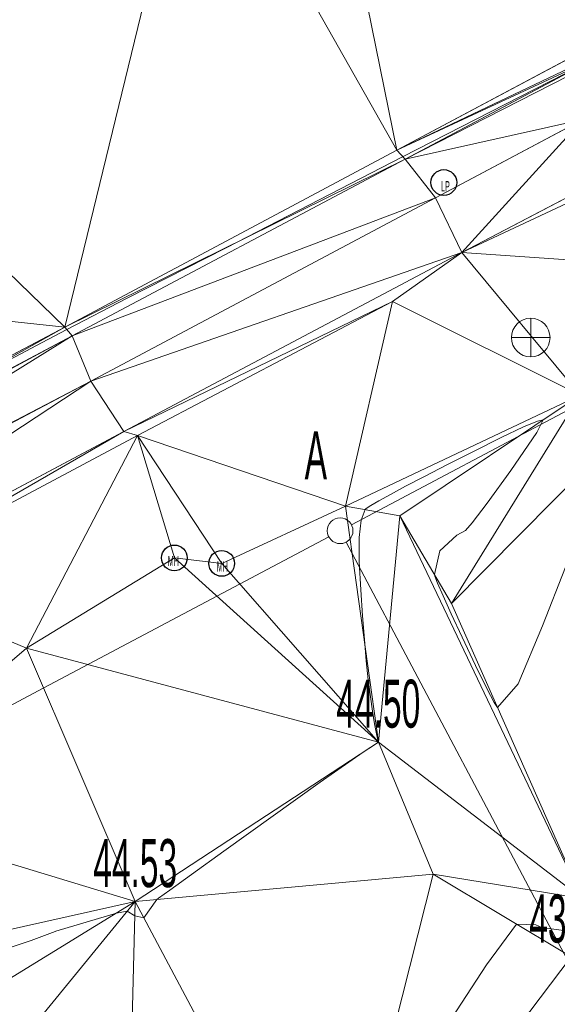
# Model space of a CAD drawing. Extents: x 79270 to 79680, y -3659241 to -3658954.
# Tile 19 of 34: x 79356 to 79371, y -3659064 to -3659036. Entities that reach past the tile are written whole.
import ezdxf
from ezdxf.enums import TextEntityAlignment as Align
from ezdxf.lldxf.tags import DXFTag

# ---------------------------------------------------------------- set-up
doc = ezdxf.new("R2010")
doc.units = 0
for name, color, linetype in [('3dFace', 7, 'Continuous'), ('BENCHMARK', 7, 'Continuous'), ('CODE', 7, 'Continuous'), ('ELEVATION', 7, 'Continuous'), ('ELP', 7, 'Continuous'), ('ERF_LINES', 7, 'Continuous'), ('ET', 7, 'Continuous'), ('GCONTOUR', 7, 'Continuous'), ('MCONTOUR', 7, 'Continuous'), ('MH', 7, 'Continuous'), ('SW', 7, 'Continuous'), ('TK', 7, 'Continuous')]:
    doc.layers.add(name, color=color, linetype=linetype)
doc.styles.add('Arial', font='arial.ttf', dxfattribs={"height": 1})
tags = doc.linetypes.add('SHORTDASH-DOT', pattern=[1.4, 0.75, -0.25, 0.15, -0.25]).pattern_tags.tags
tags[10:11] = [DXFTag(74, 4), DXFTag(75, 0), DXFTag(340, '0'), DXFTag(46, 0.0), DXFTag(50, 0.0), DXFTag(44, 0.0), DXFTag(45, 0.0)]
tags[8:9] = [DXFTag(74, 4), DXFTag(75, 0), DXFTag(340, '0'), DXFTag(46, 0.0), DXFTag(50, 0.0), DXFTag(44, 0.0), DXFTag(45, 0.0)]
tags[6:7] = [DXFTag(74, 4), DXFTag(75, 0), DXFTag(340, '0'), DXFTag(46, 0.0), DXFTag(50, 0.0), DXFTag(44, 0.0), DXFTag(45, 0.0)]
tags[4:5] = [DXFTag(74, 4), DXFTag(75, 0), DXFTag(340, '0'), DXFTag(46, 0.0), DXFTag(50, 0.0), DXFTag(44, 0.0), DXFTag(45, 0.0)]

msp = doc.modelspace()

# ---------------------------------------------------------------- linework, layer by layer
at = {"layer": '3dFace', "color": 142, "linetype": 'Continuous', "lineweight": 0, "transparency": 33554687}
for points in [[(79366.776, -3659039.597, 44.364), (79364.211, -3659026.963, 44.289), (79360.889, -3659029.187, 44.328), (79366.776, -3659039.597, 44.364)], [(79366.776, -3659039.597, 44.364), (79374.65, -3659035.405, 44.285), (79364.211, -3659026.963, 44.289), (79366.776, -3659039.597, 44.364)], [(79348.058, -3659035.99, 44.419), (79360.889, -3659029.187, 44.328), (79347.935, -3659035.727, 44.609), (79348.058, -3659035.99, 44.419)], [(79348.058, -3659035.99, 44.419), (79357.101, -3659044.748, 44.448), (79360.889, -3659029.187, 44.328), (79348.058, -3659035.99, 44.419)], [(79360.889, -3659029.187, 44.328), (79357.101, -3659044.748, 44.448), (79366.776, -3659039.597, 44.364), (79360.889, -3659029.187, 44.328)], [(79366.776, -3659039.597, 44.364), (79373.62, -3659036.34, 44.283), (79374.65, -3659035.405, 44.285), (79366.776, -3659039.597, 44.364)], [(79335.787, -3659042.465, 44.513), (79357.101, -3659044.748, 44.448), (79348.058, -3659035.99, 44.419), (79335.787, -3659042.465, 44.513)], [(79366.776, -3659039.597, 44.364), (79372.705, -3659036.844, 44.5), (79373.62, -3659036.34, 44.283), (79366.776, -3659039.597, 44.364)], [(79367.021, -3659039.852, 44.549), (79372.705, -3659036.844, 44.5), (79366.776, -3659039.597, 44.364), (79367.021, -3659039.852, 44.549)], [(79367.021, -3659039.852, 44.549), (79372.738, -3659036.937, 44.499), (79372.705, -3659036.844, 44.5), (79367.021, -3659039.852, 44.549)], [(79367.021, -3659039.852, 44.549), (79372.202, -3659038.695, 44.535), (79372.738, -3659036.937, 44.499), (79367.021, -3659039.852, 44.549)], [(79368.678, -3659042.576, 44.617), (79378.484, -3659037.442, 44.509), (79372.202, -3659038.695, 44.535), (79368.678, -3659042.576, 44.617)], [(79368.678, -3659042.576, 44.617), (79375.259, -3659039.497, 44.613), (79378.484, -3659037.442, 44.509), (79368.678, -3659042.576, 44.617)], [(79367.909, -3659040.98, 44.577), (79372.202, -3659038.695, 44.535), (79367.021, -3659039.852, 44.549), (79367.909, -3659040.98, 44.577)], [(79368.678, -3659042.576, 44.617), (79372.202, -3659038.695, 44.535), (79367.909, -3659040.98, 44.577), (79368.678, -3659042.576, 44.617)], [(79368.678, -3659042.576, 44.617), (79378.835, -3659043.276, 44.591), (79375.259, -3659039.497, 44.613), (79368.678, -3659042.576, 44.617)], [(79357.101, -3659044.748, 44.448), (79367.021, -3659039.852, 44.549), (79366.776, -3659039.597, 44.364), (79357.101, -3659044.748, 44.448)], [(79357.309, -3659045, 44.636), (79367.021, -3659039.852, 44.549), (79357.101, -3659044.748, 44.448), (79357.309, -3659045, 44.636)], [(79357.309, -3659045, 44.636), (79367.909, -3659040.98, 44.577), (79367.021, -3659039.852, 44.549), (79357.309, -3659045, 44.636)], [(79357.855, -3659046.329, 44.672), (79367.909, -3659040.98, 44.577), (79357.309, -3659045, 44.636), (79357.855, -3659046.329, 44.672)], [(79357.855, -3659046.329, 44.672), (79368.678, -3659042.576, 44.617), (79367.909, -3659040.98, 44.577), (79357.855, -3659046.329, 44.672)], [(79337.268, -3659055.223, 44.484), (79357.101, -3659044.748, 44.448), (79335.787, -3659042.465, 44.513), (79337.268, -3659055.223, 44.484)], [(79358.816, -3659047.793, 44.692), (79368.678, -3659042.576, 44.617), (79357.855, -3659046.329, 44.672), (79358.816, -3659047.793, 44.692)], [(79368.678, -3659042.576, 44.617), (79358.816, -3659047.793, 44.692), (79366.658, -3659044.007, 44.6), (79368.678, -3659042.576, 44.617)], [(79366.658, -3659044.007, 44.6), (79372.125, -3659046.734, 44.598), (79368.678, -3659042.576, 44.617), (79366.658, -3659044.007, 44.6)], [(79368.678, -3659042.576, 44.617), (79372.125, -3659046.734, 44.598), (79378.835, -3659043.276, 44.591), (79368.678, -3659042.576, 44.617)], [(79366.658, -3659044.007, 44.6), (79358.816, -3659047.793, 44.692), (79359.217, -3659047.906, 44.709), (79366.658, -3659044.007, 44.6)], [(79359.217, -3659047.906, 44.709), (79365.286, -3659049.965, 44.713), (79366.658, -3659044.007, 44.6), (79359.217, -3659047.906, 44.709)], [(79366.658, -3659044.007, 44.6), (79365.286, -3659049.965, 44.713), (79372.125, -3659046.734, 44.598), (79366.658, -3659044.007, 44.6)], [(79340.616, -3659053.986, 44.701), (79357.101, -3659044.748, 44.448), (79337.268, -3659055.223, 44.484), (79340.616, -3659053.986, 44.701)], [(79340.616, -3659053.986, 44.701), (79357.309, -3659045, 44.636), (79357.101, -3659044.748, 44.448), (79340.616, -3659053.986, 44.701)], [(79341.16, -3659055.027, 44.747), (79357.309, -3659045, 44.636), (79340.616, -3659053.986, 44.701), (79341.16, -3659055.027, 44.747)], [(79341.16, -3659055.027, 44.747), (79357.855, -3659046.329, 44.672), (79357.309, -3659045, 44.636), (79341.16, -3659055.027, 44.747)], [(79341.097, -3659055.159, 44.73), (79357.855, -3659046.329, 44.672), (79341.16, -3659055.027, 44.747), (79341.097, -3659055.159, 44.73)], [(79341.993, -3659056.754, 44.766), (79357.855, -3659046.329, 44.672), (79341.097, -3659055.159, 44.73), (79341.993, -3659056.754, 44.766)], [(79341.993, -3659056.754, 44.766), (79358.816, -3659047.793, 44.692), (79357.855, -3659046.329, 44.672), (79341.993, -3659056.754, 44.766)], [(79366.87, -3659050.25, 44.118), (79372.125, -3659046.734, 44.598), (79365.286, -3659049.965, 44.713), (79366.87, -3659050.25, 44.118)], [(79372.125, -3659046.734, 44.598), (79366.87, -3659050.25, 44.118), (79368.376, -3659052.805, 44.689), (79372.125, -3659046.734, 44.598)], [(79368.376, -3659052.805, 44.689), (79372.358, -3659048.786, 44.538), (79372.125, -3659046.734, 44.598), (79368.376, -3659052.805, 44.689)], [(79358.816, -3659047.793, 44.692), (79341.993, -3659056.754, 44.766), (79351.286, -3659052.13, 44.747), (79358.816, -3659047.793, 44.692)], [(79358.816, -3659047.793, 44.692), (79351.286, -3659052.13, 44.747), (79359.217, -3659047.906, 44.709), (79358.816, -3659047.793, 44.692)], [(79359.217, -3659047.906, 44.709), (79351.286, -3659052.13, 44.747), (79355.979, -3659054.101, 44.884), (79359.217, -3659047.906, 44.709)], [(79355.979, -3659054.101, 44.884), (79360.293, -3659051.475, 44.734), (79359.217, -3659047.906, 44.709), (79355.979, -3659054.101, 44.884)], [(79359.217, -3659047.906, 44.709), (79360.293, -3659051.475, 44.734), (79361.672, -3659051.635, 44.758), (79359.217, -3659047.906, 44.709)], [(79359.217, -3659047.906, 44.709), (79361.672, -3659051.635, 44.758), (79365.286, -3659049.965, 44.713), (79359.217, -3659047.906, 44.709)], [(79368.376, -3659052.805, 44.689), (79372.189, -3659061.401, 44.153), (79372.358, -3659048.786, 44.538), (79368.376, -3659052.805, 44.689)], [(79361.672, -3659051.635, 44.758), (79366.241, -3659056.842, 44.5), (79365.286, -3659049.965, 44.713), (79361.672, -3659051.635, 44.758)], [(79366.87, -3659050.25, 44.118), (79365.286, -3659049.965, 44.713), (79366.241, -3659056.842, 44.5), (79366.87, -3659050.25, 44.118)], [(79366.241, -3659056.842, 44.5), (79372.189, -3659061.401, 44.153), (79366.87, -3659050.25, 44.118), (79366.241, -3659056.842, 44.5)], [(79368.376, -3659052.805, 44.689), (79366.87, -3659050.25, 44.118), (79372.189, -3659061.401, 44.153), (79368.376, -3659052.805, 44.689)], [(79355.979, -3659054.101, 44.884), (79366.241, -3659056.842, 44.5), (79360.293, -3659051.475, 44.734), (79355.979, -3659054.101, 44.884)], [(79360.293, -3659051.475, 44.734), (79366.241, -3659056.842, 44.5), (79361.672, -3659051.635, 44.758), (79360.293, -3659051.475, 44.734)], [(79355.979, -3659054.101, 44.884), (79351.286, -3659052.13, 44.747), (79350.44, -3659058.848, 44.848), (79355.979, -3659054.101, 44.884)], [(79350.44, -3659058.848, 44.848), (79359.149, -3659061.49, 44.526), (79355.979, -3659054.101, 44.884), (79350.44, -3659058.848, 44.848)], [(79355.979, -3659054.101, 44.884), (79359.149, -3659061.49, 44.526), (79366.241, -3659056.842, 44.5), (79355.979, -3659054.101, 44.884)], [(79366.241, -3659056.842, 44.5), (79359.149, -3659061.49, 44.526), (79367.838, -3659060.694, 44.17), (79366.241, -3659056.842, 44.5)], [(79367.838, -3659060.694, 44.17), (79372.189, -3659061.401, 44.153), (79366.241, -3659056.842, 44.5), (79367.838, -3659060.694, 44.17)], [(79346.196, -3659064.38, 44.673), (79359.149, -3659061.49, 44.526), (79350.44, -3659058.848, 44.848), (79346.196, -3659064.38, 44.673)], [(79367.838, -3659060.694, 44.17), (79359.149, -3659061.49, 44.526), (79364.9, -3659072.3, 43.934), (79367.838, -3659060.694, 44.17)], [(79364.9, -3659072.3, 43.934), (79371.866, -3659063.104, 43.888), (79367.838, -3659060.694, 44.17), (79364.9, -3659072.3, 43.934)], [(79367.838, -3659060.694, 44.17), (79371.866, -3659063.104, 43.888), (79372.189, -3659061.401, 44.153), (79367.838, -3659060.694, 44.17)], [(79359.149, -3659061.49, 44.526), (79346.196, -3659064.38, 44.673), (79348.09, -3659068.282, 44), (79359.149, -3659061.49, 44.526)], [(79348.09, -3659068.282, 44), (79353.917, -3659067.87, 43.941), (79359.149, -3659061.49, 44.526), (79348.09, -3659068.282, 44)], [(79358.848, -3659073.386, 43.778), (79359.149, -3659061.49, 44.526), (79353.917, -3659067.87, 43.941), (79358.848, -3659073.386, 43.778)], [(79359.149, -3659061.49, 44.526), (79358.848, -3659073.386, 43.778), (79364.9, -3659072.3, 43.934), (79359.149, -3659061.49, 44.526)], [(79371.866, -3659063.104, 43.888), (79364.9, -3659072.3, 43.934), (79374.218, -3659076.677, 43.696), (79371.866, -3659063.104, 43.888)]]:
    msp.add_3dface(points, dxfattribs=at)
at = {"layer": 'BENCHMARK', "color": 1, "linetype": 'Continuous', "lineweight": 9, "transparency": 33554687}
for p, q in [((79370.686, -3659045.617, 586.788), (79370.686, -3659044.491, 586.788)), ((79370.123, -3659045.054, 586.788), (79371.249, -3659045.054, 586.788))]:
    msp.add_line(p, q, dxfattribs=at)
msp.add_circle((79370.686, -3659045.054, 588.756), 0.563, dxfattribs=at)
at = {"layer": 'ELP', "color": 1, "linetype": 'Continuous', "lineweight": 30, "transparency": 33554687}
msp.add_circle((79368.151, -3659040.536, 44.507), 0.375, dxfattribs=at)
at = {"layer": 'ERF_LINES', "color": 9, "linetype": 'Continuous', "lineweight": 9, "transparency": 33554687}
for p, q in [((79365.457, -3659050.508), (79372.196, -3659046.94)), ((79364.794, -3659050.859), (79356.487, -3659055.258)), ((79374.777, -3659068.911), (79365.301, -3659051.015)), ((79356.487, -3659055.258), (79347.65, -3659059.938))]:
    msp.add_line(p, q, dxfattribs=at)
msp.add_circle((79365.126, -3659050.684, 44.697), 0.375, dxfattribs=at)
at = {"layer": 'ET', "color": 251, "linetype": 'Continuous', "lineweight": 9, "transparency": 33554687}
for p, q in [((79366.776, -3659039.597, 44.364), (79374.65, -3659035.405, 44.285)), ((79357.101, -3659044.748, 44.448), (79366.776, -3659039.597, 44.364)), ((79337.268, -3659055.223, 44.484), (79357.101, -3659044.748, 44.448))]:
    msp.add_line(p, q, dxfattribs=at)
at = {"layer": 'GCONTOUR', "color": 9, "linetype": 'Continuous', "lineweight": 9, "transparency": 33554687}
for p, q in [((79366.949, -3659039.788, 44.5), (79372.288, -3659037.052, 44.5)), ((79361.801, -3659042.436, 44.5), (79366.949, -3659039.788, 44.5)), ((79358.92, -3659043.909, 44.5), (79361.801, -3659042.436, 44.5)), ((79357.159, -3659044.818, 44.5), (79358.92, -3659043.909, 44.5)), ((79356.438, -3659045.196, 44.5), (79357.137, -3659044.829, 44.5)), ((79357.137, -3659044.829, 44.5), (79357.159, -3659044.818, 44.5)), ((79353.714, -3659046.646, 44.5), (79356.438, -3659045.196, 44.5)), ((79370.885, -3659047.489, 44.5), (79370.475, -3659047.658, 44.5)), ((79370.867, -3659047.818, 44.5), (79371.052, -3659047.452, 44.5)), ((79371.052, -3659047.452, 44.5), (79370.885, -3659047.489, 44.5)), ((79370.475, -3659047.658, 44.5), (79369.824, -3659047.965, 44.5)), ((79370.103, -3659048.927, 44.5), (79370.867, -3659047.818, 44.5)), ((79369.824, -3659047.965, 44.5), (79368.993, -3659048.382, 44.5)), ((79368.993, -3659048.382, 44.5), (79368.237, -3659048.766, 44.5)), ((79368.237, -3659048.766, 44.5), (79367.585, -3659049.102, 44.5)), ((79369.418, -3659049.876, 44.5), (79370.103, -3659048.927, 44.5)), ((79367.585, -3659049.102, 44.5), (79367.038, -3659049.389, 44.5)), ((79366.594, -3659049.626, 44.5), (79366.254, -3659049.814, 44.5)), ((79367.038, -3659049.389, 44.5), (79366.594, -3659049.626, 44.5)), ((79366.254, -3659049.814, 44.5), (79366.018, -3659049.952, 44.5)), ((79368.976, -3659050.457, 44.5), (79369.418, -3659049.876, 44.5)), ((79365.853, -3659050.067, 44.5), (79365.745, -3659050.375, 44.5)), ((79365.884, -3659050.038, 44.5), (79365.853, -3659050.067, 44.5)), ((79366.018, -3659049.952, 44.5), (79365.884, -3659050.038, 44.5)), ((79365.745, -3659050.375, 44.5), (79365.679, -3659050.884, 44.5)), ((79368.783, -3659050.674, 44.5), (79368.976, -3659050.457, 44.5)), ((79368.527, -3659050.817, 44.5), (79368.783, -3659050.674, 44.5)), ((79365.679, -3659050.884, 44.5), (79365.678, -3659051.594, 44.5)), ((79368.036, -3659051.271, 44.5), (79368.527, -3659050.817, 44.5)), ((79367.877, -3659051.959, 44.5), (79368.036, -3659051.271, 44.5)), ((79365.678, -3659051.594, 44.5), (79365.726, -3659052.409, 44.5)), ((79371.697, -3659051.747, 44.5), (79371.029, -3659053.453, 44.5)), ((79367.889, -3659052.006, 44.5), (79367.877, -3659051.959, 44.5)), ((79367.969, -3659052.212, 44.5), (79367.889, -3659052.006, 44.5)), ((79368.127, -3659052.577, 44.5), (79367.969, -3659052.212, 44.5)), ((79365.726, -3659052.409, 44.5), (79365.778, -3659053.162, 44.5)), ((79368.365, -3659053.101, 44.5), (79368.127, -3659052.577, 44.5)), ((79365.778, -3659053.162, 44.5), (79365.833, -3659053.849, 44.5)), ((79368.682, -3659053.783, 44.5), (79368.365, -3659053.101, 44.5)), ((79371.029, -3659053.453, 44.5), (79370.319, -3659055.141, 44.5)), ((79365.833, -3659053.849, 44.5), (79365.89, -3659054.471, 44.5)), ((79369.074, -3659054.609, 44.5), (79368.682, -3659053.783, 44.5)), ((79365.89, -3659054.471, 44.5), (79365.948, -3659055.028, 44.5)), ((79369.405, -3659055.283, 44.5), (79369.074, -3659054.609, 44.5)), ((79365.948, -3659055.028, 44.5), (79366.008, -3659055.52, 44.5)), ((79369.623, -3659055.692, 44.5), (79369.405, -3659055.283, 44.5)), ((79370.319, -3659055.141, 44.5), (79369.721, -3659055.836, 44.5)), ((79366.008, -3659055.52, 44.5), (79366.068, -3659055.946, 44.5)), ((79366.068, -3659055.946, 44.5), (79366.127, -3659056.308, 44.5)), ((79369.721, -3659055.836, 44.5), (79369.623, -3659055.692, 44.5)), ((79366.127, -3659056.308, 44.5), (79366.184, -3659056.604, 44.5)), ((79366.184, -3659056.604, 44.5), (79366.239, -3659056.835, 44.5)), ((79366.241, -3659056.842, 44.5), (79365.795, -3659057.139, 44.5)), ((79366.239, -3659056.835, 44.5), (79366.241, -3659056.842, 44.5)), ((79365.795, -3659057.139, 44.5), (79364.549, -3659058.015, 44.5)), ((79364.549, -3659058.015, 44.5), (79361.735, -3659060.02, 44.5)), ((79361.735, -3659060.02, 44.5), (79360.791, -3659060.697, 44.5)), ((79360.791, -3659060.697, 44.5), (79360.156, -3659061.155, 44.5)), ((79359.83, -3659061.395, 44.5), (79359.784, -3659061.432, 44.5)), ((79360.156, -3659061.155, 44.5), (79359.83, -3659061.395, 44.5)), ((79359.784, -3659061.432, 44.5), (79359.402, -3659061.965, 44.5)), ((79358.602, -3659061.826, 44.5), (79356.838, -3659062.35, 44.5)), ((79358.916, -3659061.774, 44.5), (79358.602, -3659061.826, 44.5)), ((79359.139, -3659061.904, 44.5), (79358.916, -3659061.774, 44.5)), ((79359.402, -3659061.965, 44.5), (79359.139, -3659061.904, 44.5)), ((79356.814, -3659062.36, 44.5), (79356.114, -3659062.621, 44.5)), ((79356.838, -3659062.35, 44.5), (79356.814, -3659062.36, 44.5)), ((79356.114, -3659062.621, 44.5), (79354.908, -3659063.027, 44.5))]:
    msp.add_line(p, q, dxfattribs=at)
at = {"layer": 'MCONTOUR', "color": 9, "linetype": 'Continuous', "lineweight": 9, "transparency": 33554687}
for p, q in [((79369.398, -3659063.329, 44), (79370.267, -3659062.147, 44)), ((79370.267, -3659062.147, 44), (79370.838, -3659062.165, 44)), ((79370.838, -3659062.165, 44), (79371.014, -3659062.249, 44)), ((79371.014, -3659062.249, 44), (79372.002, -3659062.384, 44)), ((79367.919, -3659065.587, 44), (79369.398, -3659063.329, 44))]:
    msp.add_line(p, q, dxfattribs=at)
at = {"layer": 'MH', "color": 30, "linetype": 'Continuous', "lineweight": 30, "transparency": 33554687}
for centre in [(79360.293, -3659051.475, 44.734), (79361.672, -3659051.635, 44.758)]:
    msp.add_circle(centre, 0.375, dxfattribs=at)
at = {"layer": 'SW', "color": 8, "linetype": 'SHORTDASH-DOT', "lineweight": 9, "transparency": 33554687}
for p, q in [((79368.678, -3659042.576, 44.617), (79378.484, -3659037.442, 44.509)), ((79367.909, -3659040.98, 44.577), (79372.202, -3659038.695, 44.535)), ((79357.855, -3659046.329, 44.672), (79367.909, -3659040.98, 44.577)), ((79368.678, -3659042.576, 44.617), (79358.816, -3659047.793, 44.692)), ((79341.097, -3659055.159, 44.73), (79357.855, -3659046.329, 44.672)), ((79358.816, -3659047.793, 44.692), (79341.993, -3659056.754, 44.766))]:
    msp.add_line(p, q, dxfattribs=at)
at = {"layer": 'TK', "color": 55, "linetype": 'Continuous', "lineweight": 9, "transparency": 33554687}
for p, q in [((79372.705, -3659036.844, 44.5), (79367.021, -3659039.852, 44.549)), ((79367.021, -3659039.852, 44.549), (79357.309, -3659045, 44.636)), ((79357.309, -3659045, 44.636), (79337.399, -3659055.56, 44.704))]:
    msp.add_line(p, q, dxfattribs=at)

# ---------------------------------------------------------------- texts
at = {"layer": 'CODE', "color": 8, "transparency": 33554687, "style": 'Arial', "width": 0.5}
for s, p in [('LP', (79368.198, -3659040.645, 44.57)), ('MH', (79360.261, -3659051.565, 44.735)), ('MH', (79361.691, -3659051.722, 44.752))]:
    msp.add_text(s, height=0.3, dxfattribs=at).set_placement(p, align=Align.MIDDLE_CENTER)
msp.add_text('A', height=1.4, dxfattribs=at).set_placement((79364.418, -3659049.605, 44.711), align=Align.BOTTOM_CENTER)
at = {"layer": 'ELEVATION', "color": 8, "transparency": 33554687, "style": 'Arial', "width": 0.5}
for s, p in [('44.50', (79366.241, -3659056.842, 44.5)), ('44.53', (79359.149, -3659061.49, 44.526)), ('43.89', (79371.866, -3659063.104, 43.888))]:
    msp.add_text(s, height=1.4, dxfattribs=at).set_placement(p, align=Align.BOTTOM_CENTER)

doc.saveas('drawing.dxf')
